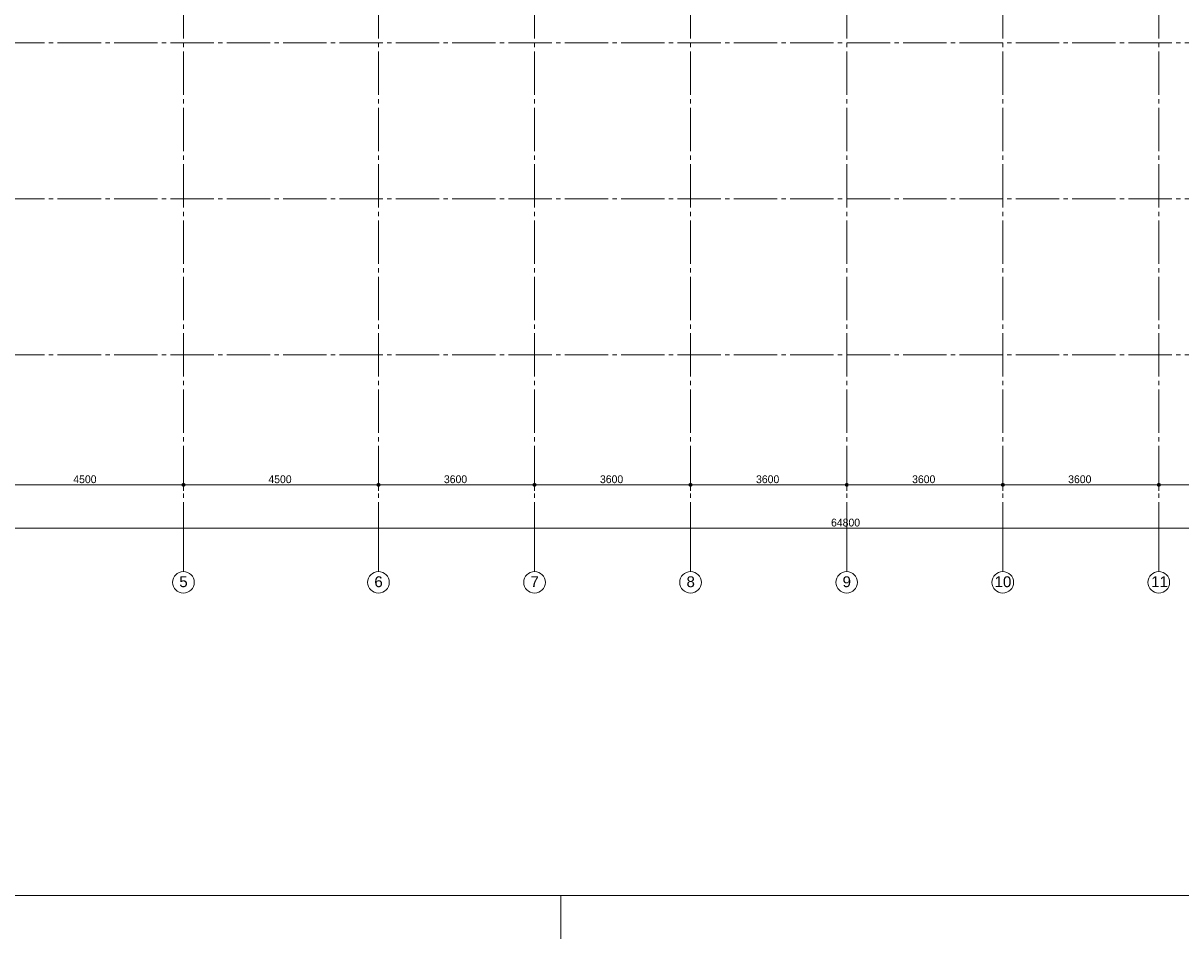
# Paper-space layout '19061B VOn 012b Plattegrond tweede verdieping' of a CAD drawing. Header units: millimetres. Extents: x 10 to 1052, y 0 to 594.
# Tile 6 of 50: x 297 to 564, y 0 to 211. Entities that reach past the tile are written whole.
import ezdxf
from ezdxf.xclip import XClip

# ---------------------------------------------------------------- set-up
doc = ezdxf.new("R2010")
doc.units = ezdxf.units.MM
doc.header["$MEASUREMENT"] = 0
doc.header["$XCLIPFRAME"] = 0
doc.linetypes.add('B0204', pattern=[13, 10, -1, 1, -1])
for name, color, linetype in [('A Maatvoering', 7, 'Continuous'), ('A Maatvoering 2D arcering', 7, 'Continuous'), ('A Stramien', 7, 'Continuous')]:
    doc.layers.add(name, color=color, linetype=linetype)
doc.styles.add('GENERATED_STYLE_4', font='txt')
doc.styles.add('GENERATED_STYLE_5', font='txt')

# ---------------------------------------------------------------- blocks, each defined once
blk = doc.blocks.new('Drawing_2_1', base_point=(162.76, 134.76))
at = {"layer": 'A Maatvoering 2D arcering', "linetype": 'Continuous', "lineweight": 0, "true_color": 0x000000}
for points in [[(333.39, 104.76), (333.41, 104.61), (333.5, 104.49), (333.62, 104.41), (333.76, 104.38), (333.9, 104.41), (334.03, 104.49), (334.11, 104.61), (334.14, 104.76), (334.11, 104.9), (334.03, 105.02), (333.9, 105.1), (333.76, 105.13), (333.62, 105.1), (333.5, 105.02), (333.41, 104.9)], [(378.39, 104.76), (378.41, 104.61), (378.5, 104.49), (378.62, 104.41), (378.76, 104.38), (378.9, 104.41), (379.03, 104.49), (379.11, 104.61), (379.14, 104.76), (379.11, 104.9), (379.03, 105.02), (378.9, 105.1), (378.76, 105.13), (378.62, 105.1), (378.5, 105.02), (378.41, 104.9)], [(414.39, 104.76), (414.41, 104.61), (414.5, 104.49), (414.62, 104.41), (414.76, 104.38), (414.9, 104.41), (415.03, 104.49), (415.11, 104.61), (415.14, 104.76), (415.11, 104.9), (415.03, 105.02), (414.9, 105.1), (414.76, 105.13), (414.62, 105.1), (414.5, 105.02), (414.41, 104.9)], [(450.39, 104.76), (450.41, 104.61), (450.5, 104.49), (450.62, 104.41), (450.76, 104.38), (450.9, 104.41), (451.03, 104.49), (451.11, 104.61), (451.14, 104.76), (451.11, 104.9), (451.03, 105.02), (450.9, 105.1), (450.76, 105.13), (450.62, 105.1), (450.5, 105.02), (450.41, 104.9)], [(486.39, 104.76), (486.41, 104.61), (486.5, 104.49), (486.62, 104.41), (486.76, 104.38), (486.9, 104.41), (487.03, 104.49), (487.11, 104.61), (487.14, 104.76), (487.11, 104.9), (487.03, 105.02), (486.9, 105.1), (486.76, 105.13), (486.62, 105.1), (486.5, 105.02), (486.41, 104.9)], [(522.39, 104.76), (522.41, 104.61), (522.5, 104.49), (522.62, 104.41), (522.76, 104.38), (522.9, 104.41), (523.03, 104.49), (523.11, 104.61), (523.14, 104.76), (523.11, 104.9), (523.03, 105.02), (522.9, 105.1), (522.76, 105.13), (522.62, 105.1), (522.5, 105.02), (522.41, 104.9)], [(558.39, 104.76), (558.41, 104.61), (558.5, 104.49), (558.62, 104.41), (558.76, 104.38), (558.9, 104.41), (559.03, 104.49), (559.11, 104.61), (559.14, 104.76), (559.11, 104.9), (559.03, 105.02), (558.9, 105.1), (558.76, 105.13), (558.62, 105.1), (558.5, 105.02), (558.41, 104.9)]]:
    blk.add_hatch(color=18, dxfattribs=at).paths.add_polyline_path(points)
at = {"layer": 'A Maatvoering', "color": 1, "linetype": 'Continuous', "lineweight": 0}
for p, q in [((289.14, 104.76), (333.39, 104.76)), ((333.76, 105.13), (333.76, 106.16)), ((333.76, 103.35), (333.76, 104.38)), ((334.14, 104.76), (378.39, 104.76)), ((378.76, 105.13), (378.76, 106.16)), ((378.76, 103.35), (378.76, 104.38)), ((379.14, 104.76), (414.39, 104.76)), ((414.76, 105.13), (414.76, 106.16)), ((414.76, 103.35), (414.76, 104.38)), ((415.14, 104.76), (450.39, 104.76)), ((450.76, 105.13), (450.76, 106.16)), ((450.76, 103.35), (450.76, 104.38)), ((451.14, 104.76), (486.39, 104.76)), ((486.76, 105.13), (486.76, 106.16)), ((486.76, 103.35), (486.76, 104.38)), ((487.14, 104.76), (522.39, 104.76)), ((522.76, 105.13), (522.76, 106.16)), ((522.76, 103.35), (522.76, 104.38)), ((523.14, 104.76), (558.39, 104.76)), ((558.76, 105.13), (558.76, 106.16)), ((558.76, 103.35), (558.76, 104.38)), ((559.14, 104.76), (594.39, 104.76)), ((163.14, 94.76), (810.39, 94.76))]:
    blk.add_line(p, q, dxfattribs=at)
for centre in [(333.76, 104.76), (378.76, 104.76), (414.76, 104.76), (450.76, 104.76), (486.76, 104.76), (522.76, 104.76), (558.76, 104.76)]:
    blk.add_circle(centre, 0.375, dxfattribs=at)
at = {"layer": 'A Stramien', "color": 9, "linetype": 'B0204', "lineweight": 0}
for p, q in [((333.76, 516.76), (333.76, 94.76)), ((378.76, 516.76), (378.76, 94.76)), ((414.76, 516.76), (414.76, 94.76)), ((450.76, 516.76), (450.76, 94.76)), ((486.76, 516.76), (486.76, 94.76)), ((522.76, 516.76), (522.76, 94.76)), ((558.76, 516.76), (558.76, 94.76)), ((122.76, 206.76), (850.76, 206.76)), ((122.76, 170.76), (850.76, 170.76)), ((122.76, 134.76), (850.76, 134.76)), ((333.76, 94.76), (333.76, 84.76)), ((378.76, 94.76), (378.76, 84.76)), ((414.76, 94.76), (414.76, 84.76)), ((450.76, 94.76), (450.76, 84.76)), ((486.76, 94.76), (486.76, 84.76)), ((522.76, 94.76), (522.76, 84.76)), ((558.76, 94.76), (558.76, 84.76))]:
    blk.add_line(p, q, dxfattribs=at)
at = {"layer": 'A Stramien', "color": 2, "linetype": 'Continuous', "lineweight": 0, "flags": 128}
for points in [[(333.76, 79.76, 1), (333.76, 84.76, 1)], [(378.76, 79.76, 1), (378.76, 84.76, 1)], [(414.76, 79.76, 1), (414.76, 84.76, 1)], [(450.76, 79.76, 1), (450.76, 84.76, 1)], [(486.76, 79.76, 1), (486.76, 84.76, 1)], [(522.76, 79.76, 1), (522.76, 84.76, 1)], [(558.76, 79.76, 1), (558.76, 84.76, 1)]]:
    blk.add_lwpolyline(points, format="xyb", close=True, dxfattribs=at)
at = {"layer": 'A Stramien', "color": 9, "linetype": 'B0204', "lineweight": 0}
for p in [(333.76, 94.76), (333.76, 94.76), (378.76, 94.76), (378.76, 94.76), (414.76, 94.76), (414.76, 94.76), (450.76, 94.76), (450.76, 94.76), (486.76, 94.76), (486.76, 94.76), (522.76, 94.76), (522.76, 94.76), (558.76, 94.76), (558.76, 94.76)]:
    blk.add_point(p, dxfattribs=at)
at = {"layer": 'A Maatvoering', "color": 2, "linetype": 'Continuous', "lineweight": 0, "char_height": 1.8, "attachment_point": 7, "style": 'GENERATED_STYLE_5'}
for s, insert, width in [('\\A1;{\\pql;\\fSanuk-Regular|b0|i0|c0|p2;4500}', (308.37, 105.12), 5.7765), ('\\A1;{\\pql;\\fSanuk-Regular|b0|i0|c0|p2;4500}', (353.37, 105.12), 5.7765), ('\\A1;{\\pql;\\fSanuk-Regular|b0|i0|c0|p2;3600}', (393.86, 105.12), 5.8094), ('\\A1;{\\pql;\\fSanuk-Regular|b0|i0|c0|p2;3600}', (429.86, 105.12), 5.8094), ('\\A1;{\\pql;\\fSanuk-Regular|b0|i0|c0|p2;3600}', (465.86, 105.12), 5.8094), ('\\A1;{\\pql;\\fSanuk-Regular|b0|i0|c0|p2;3600}', (501.86, 105.12), 5.8094), ('\\A1;{\\pql;\\fSanuk-Regular|b0|i0|c0|p2;3600}', (537.86, 105.12), 5.8094), ('\\A1;{\\pql;\\fSanuk-Regular|b0|i0|c0|p2;64800}', (483.16, 95.12), 7.2082)]:
    blk.add_mtext(s, dxfattribs=dict(at, insert=insert, width=width))
at = {"layer": 'A Stramien', "color": 2, "linetype": 'Continuous', "lineweight": 0, "char_height": 2.5, "attachment_point": 4, "style": 'GENERATED_STYLE_4'}
for s, insert in [('\\A1;{\\pql;\\pt0;\\fArial|b0|i0|c0|p38;5}', (332.81, 82.38)), ('\\A1;{\\pql;\\pt0;\\fArial|b0|i0|c0|p38;6}', (377.81, 82.38)), ('\\A1;{\\pql;\\pt0;\\fArial|b0|i0|c0|p38;7}', (413.81, 82.4)), ('\\A1;{\\pql;\\pt0;\\fArial|b0|i0|c0|p38;8}', (449.81, 82.38)), ('\\A1;{\\pql;\\pt0;\\fArial|b0|i0|c0|p38;9}', (485.81, 82.38)), ('\\A1;{\\pql;\\pt0;\\fArial|b0|i0|c0|p38;10}', (520.86, 82.38)), ('\\A1;{\\pql;\\pt0;\\fArial|b0|i0|c0|p38;11}', (556.99, 82.4))]:
    blk.add_mtext(s, dxfattribs=dict(at, insert=insert))

psp = doc.layouts.new('19061B VOn 012b Plattegrond tweede verdieping')

# ---------------------------------------------------------------- linework, layer by layer
at = {"color": 9, "linetype": 'Continuous', "lineweight": 0}
psp.add_line((420.83, 0), (420.83, 10), dxfattribs=at)
at = {"color": 1, "linetype": 'Continuous', "lineweight": 0, "flags": 128}
psp.add_lwpolyline([(9.91, 584), (911.83, 584), (911.83, 10), (9.91, 10)], close=True, dxfattribs=at)

# ---------------------------------------------------------------- next in the draw order: block references
at = {"color": 4, "linetype": 'Continuous', "lineweight": 0}
ref = psp.add_blockref('Drawing_2_1', (162.76, 134.76), dxfattribs=at)
XClip(ref).set_block_clipping_path([(63.602702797, 41.749456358), (869.5607390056, 554.9340651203)])

doc.saveas('drawing.dxf')
